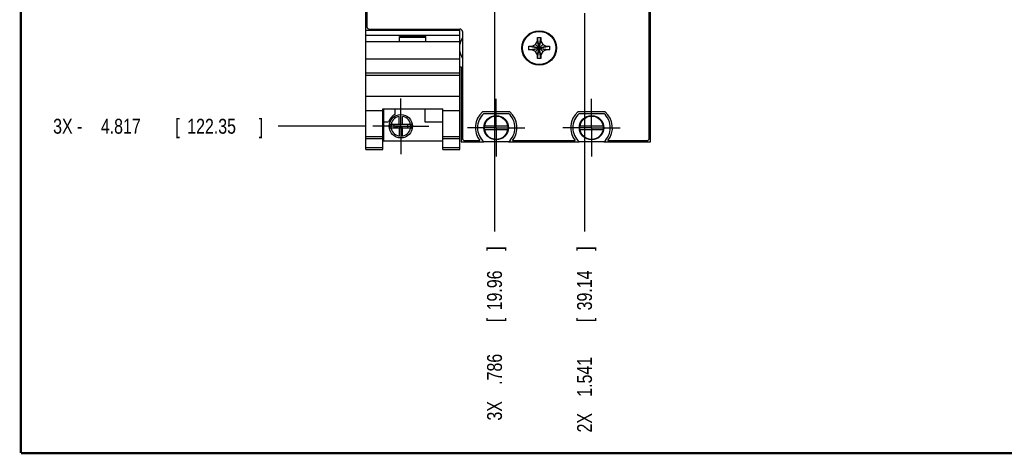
# Model space of a CAD drawing. Header units: inches. Extents: x 0.2 to 16.8, y 0.1 to 10.8.
# Tile 1 of 20: x 0.2 to 8.5, y 0.2 to 3.9. Entities that reach past the tile are written whole.
import ezdxf

# ---------------------------------------------------------------- set-up
doc = ezdxf.new("R2010")
doc.units = ezdxf.units.IN
doc.header["$LTSCALE"] = 0.935
doc.header["$MEASUREMENT"] = 0
doc.linetypes.add('CENTER', pattern=[0.6, 0.375, -0.075, 0.075, -0.075])
doc.layers.get('0').update_dxf_attribs({"linetype": 'CONTINUOUS'})
doc.layers.add('DEFAULT_1', color=7, linetype='CENTER')
doc.layers.add('DIMENSIONS', color=7, linetype='CONTINUOUS')
doc.styles.get("Standard").update_dxf_attribs({"font": 'txt', "width": 0.8})
doc.dimstyles.new('DIMSTYLE_2', dxfattribs={"dimtxt": 0.125, "dimasz": 0.18, "dimexe": 0.18, "dimexo": 0.0625, "dimgap": 0.09, "dimtad": 0, "dimtih": 1, "dimtoh": 1, "dimdec": 3, "dimzin": 4, "dimdsep": 46, "dimtxsty": 'STANDARD', "dimblk": '_FILLED', "dimblk1": '_FILLED', "dimblk2": '_FILLED', "dimcen": 0.09, "dimadec": 0, "dimazin": 0, "dimtp": 0.005, "dimtm": 0.005, "dimtfac": 1, "dimtdec": 3, "dimtofl": 0, "dimtmove": 0, "dimatfit": 3, "dimldrblk": '_FILLED', "dimfxl": 1, "dimtolj": 1, "dimtzin": 4, "dimarcsym": 0})

# ---------------------------------------------------------------- blocks, each defined once
blk = doc.blocks.new('*D10')
at = {"layer": 'DIMENSIONS', "color": 2, "linetype": 'CONTINUOUS'}
blk.add_line((3.1409, 3.0016), (2.408, 3.0016), dxfattribs=at)
at = {"layer": 'DIMENSIONS', "color": 2, "linetype": 'CONTINUOUS', "width": 0.8}
for s, p in [('3X -', (0.5205, 2.9391)), ('4.817', (0.9205, 2.9391)), ('[', (1.5455, 2.9391)), ('122.35', (1.6455, 2.9391)), (']', (2.2455, 2.9391))]:
    blk.add_text(s, height=0.125, dxfattribs=at).set_placement(p)
blk = doc.blocks.new('_FILLED')
at = {"color": 0, "linetype": 'BYBLOCK'}
blk.add_solid([(0, 0), (-1, 0.174), (-1, -0.174)], dxfattribs=at)
blk = doc.blocks.new('*D17')
at = {"layer": 'DIMENSIONS', "color": 2, "linetype": 'CONTINUOUS'}
blk.add_line((4.9784, 3.9497), (4.9784, 2.1191), dxfattribs=at)
at = {"layer": 'DIMENSIONS', "color": 2, "linetype": 'CONTINUOUS', "width": 0.8}
for s, p in [(']', (5.0409, 1.9566)), ('39.14', (5.0409, 1.4566)), ('[', (5.0409, 1.3566)), ('1.541', (5.0409, 0.7316)), ('2X ', (5.0409, 0.4316))]:
    blk.add_text(s, height=0.125, rotation=90, dxfattribs=at).set_placement(p)
blk = doc.blocks.new('*D19')
at = {"layer": 'DIMENSIONS', "color": 2, "linetype": 'CONTINUOUS'}
blk.add_line((4.2234, 5.3403), (4.2234, 2.1191), dxfattribs=at)
at = {"layer": 'DIMENSIONS', "color": 2, "linetype": 'CONTINUOUS', "width": 0.8}
for s, p in [(']', (4.2859, 1.9566)), ('19.96', (4.2859, 1.4566)), ('[', (4.2859, 1.3566)), ('.786', (4.2859, 0.8316)), ('3X ', (4.2859, 0.5316))]:
    blk.add_text(s, height=0.125, rotation=90, dxfattribs=at).set_placement(p)

msp = doc.modelspace()

# ---------------------------------------------------------------- linework, layer by layer
at = {"color": 7, "linetype": 'CONTINUOUS'}
for p, q in [((3.1434, 2.8066), (3.1434, 7.9365)), ((5.5314, 2.8715), (5.5314, 7.9365)), ((3.1534, 7.9065), (3.1534, 3.8365)), ((5.5214, 2.9015), (5.5214, 7.9065)), ((3.1434, 3.8086), (3.9314, 3.8086)), ((3.1734, 3.8165), (3.9334, 3.8165)), ((3.9314, 2.8066), (3.9314, 3.8086)), ((3.1434, 3.7656), (3.9314, 3.7656)), ((3.4274, 3.7556), (3.6474, 3.7556)), ((3.4274, 3.7086), (3.4274, 3.7556)), ((3.4274, 3.7486), (3.6474, 3.7486)), ((3.6474, 3.7086), (3.6474, 3.7556)), ((3.9534, 3.7965), (3.9534, 2.9015)), ((4.5839, 3.7455), (4.6129, 3.7455)), ((4.6129, 3.5715), (4.5839, 3.7455)), ((4.5839, 3.7165), (4.5839, 3.7455)), ((4.5839, 3.5715), (4.6129, 3.7455)), ((4.6129, 3.7455), (4.6129, 3.7165)), ((3.9314, 3.7086), (3.1434, 3.7086)), ((4.5114, 3.644), (4.6854, 3.673)), ((4.5114, 3.673), (4.5404, 3.673)), ((4.5114, 3.673), (4.6854, 3.644)), ((4.5114, 3.644), (4.5114, 3.673)), ((4.5404, 3.644), (4.5114, 3.644)), ((4.5404, 3.673), (4.568, 3.6889)), ((4.5404, 3.644), (4.6564, 3.673)), ((4.5404, 3.673), (4.6564, 3.644)), ((4.568, 3.6281), (4.5404, 3.644)), ((4.568, 3.6889), (4.5839, 3.7165)), ((4.6288, 3.6281), (4.568, 3.6889)), ((4.568, 3.6281), (4.6288, 3.6889)), ((4.6129, 3.6005), (4.5839, 3.7165)), ((4.5839, 3.6005), (4.6129, 3.7165)), ((4.6129, 3.7165), (4.6288, 3.6889)), ((4.6288, 3.6889), (4.6564, 3.673)), ((4.6564, 3.644), (4.6288, 3.6281)), ((4.6564, 3.673), (4.6854, 3.673)), ((4.6854, 3.644), (4.6564, 3.644)), ((4.6854, 3.673), (4.6854, 3.644)), ((3.1434, 3.5686), (3.9314, 3.5686)), ((4.5839, 3.6005), (4.568, 3.6281)), ((4.5839, 3.5715), (4.5839, 3.6005)), ((4.6129, 3.5715), (4.5839, 3.5715)), ((4.6288, 3.6281), (4.6129, 3.6005)), ((4.6129, 3.6005), (4.6129, 3.5715)), ((3.9314, 3.5015), (3.9434, 3.5015)), ((3.9434, 3.5015), (3.9434, 2.8715)), ((3.1434, 3.4486), (3.9314, 3.4486)), ((3.1434, 3.4291), (3.9314, 3.4291)), ((3.1434, 3.2533), (3.9314, 3.2533)), ((3.2854, 3.1489), (3.7894, 3.1489)), ((3.2854, 2.8066), (3.2854, 3.1489)), ((3.2914, 3.1489), (3.2914, 2.8796)), ((3.3884, 3.1489), (3.3884, 3.099)), ((3.6384, 3.1489), (3.6384, 3.0396)), ((3.7894, 2.8066), (3.7894, 3.1489)), ((3.1434, 3.1336), (3.2854, 3.1336)), ((3.4236, 3.0133), (3.4236, 3.0836)), ((3.4512, 3.0133), (3.4512, 3.0836)), ((3.7894, 3.1336), (3.9314, 3.1336)), ((4.3511, 3.1225), (4.1236, 3.1225)), ((4.1336, 3.108), (4.3411, 3.108)), ((5.1511, 3.1225), (4.9236, 3.1225)), ((4.9336, 3.108), (5.1411, 3.108)), ((3.2914, 3.0396), (3.3352, 3.0396)), ((3.5344, 3.0154), (3.3403, 3.0154)), ((3.3403, 2.9878), (3.5344, 2.9878)), ((3.3803, 2.9878), (3.3803, 3.0154)), ((3.4374, 3.0016), (3.3803, 2.9878)), ((3.4236, 2.9899), (3.4257, 2.9899)), ((3.4236, 2.9899), (3.4236, 2.9195)), ((3.4374, 3.0016), (3.4257, 2.9899)), ((3.4257, 2.9899), (3.4257, 2.9878)), ((3.4374, 3.0016), (3.434, 2.9878)), ((3.4374, 3.0016), (3.4491, 2.9899)), ((3.4374, 3.0016), (3.4407, 2.9878)), ((3.4512, 2.9899), (3.4491, 2.9899)), ((3.4491, 2.9878), (3.4491, 2.9899)), ((3.4512, 2.9195), (3.4512, 2.9899)), ((3.4945, 3.0154), (3.4945, 2.9878)), ((3.6384, 3.0396), (3.7894, 3.0396)), ((4.3344, 3.0033), (4.1403, 3.0033)), ((4.1403, 2.9757), (4.3344, 2.9757)), ((5.1344, 3.0033), (4.9403, 3.0033)), ((4.9403, 2.9757), (5.1344, 2.9757)), ((3.1434, 2.9166), (3.2854, 2.9166)), ((3.1434, 2.8974), (3.2854, 2.8974)), ((3.7894, 2.9166), (3.9314, 2.9166)), ((3.7894, 2.8974), (3.9314, 2.8974)), ((3.1434, 2.8245), (3.2854, 2.8245)), ((3.2914, 2.8796), (3.7894, 2.8796)), ((3.7894, 2.8245), (3.9314, 2.8245)), ((3.9434, 2.8715), (4.1336, 2.8715)), ((3.9734, 2.8815), (4.0997, 2.8815)), ((4.3411, 2.871), (4.1336, 2.871)), ((4.3411, 2.8715), (4.9336, 2.8715)), ((4.3751, 2.8815), (4.8997, 2.8815)), ((5.1411, 2.871), (4.9336, 2.871)), ((5.1411, 2.8715), (5.5314, 2.8715)), ((5.1751, 2.8815), (5.5014, 2.8815)), ((3.1434, 2.8066), (3.2854, 2.8066)), ((3.7894, 2.8066), (3.9314, 2.8066))]:
    msp.add_line(p, q, dxfattribs=at)
at = {"color": 7, "linetype": 'CONTINUOUS', "const_width": 0.02}
for points in [[(0.25, 10.7586), (0.25, 0.2586)], [(0.25, 0.2586), (16.75, 0.2586)]]:
    msp.add_lwpolyline(points, dxfattribs=at)
at = {"color": 7, "linetype": 'CONTINUOUS'}
for centre, radius in [((4.5984, 3.6585), 0.145), ((4.5984, 3.6585), 0.1395), ((3.4374, 3.0016), 0.098), ((4.2374, 2.9895), 0.1025), ((4.2374, 2.9895), 0.098), ((5.0374, 2.9895), 0.1025), ((5.0374, 2.9895), 0.098)]:
    msp.add_circle(centre, radius, dxfattribs=at)
for centre, radius, start, end in [((3.1734, 3.8365), 0.02, 180, 270), ((3.9334, 3.7965), 0.02, 0, 90), ((4.0784, 3.6585), 0.15, 146.9308, 168.38153), ((4.0784, 3.6585), 0.15, 191.54097, 213.0692), ((3.4374, 3.0016), 0.109, 116.71426, 159.59683), ((4.2374, 2.9895), 0.175, 130.5358, 218.10779), ((4.2374, 2.9895), 0.1575, 131.20295, 228.79705), ((4.2374, 2.9895), 0.1575, 311.20295, 48.79705), ((4.2374, 2.9895), 0.175, 321.89221, 49.4642), ((5.0374, 2.9895), 0.175, 130.5358, 218.10779), ((5.0374, 2.9895), 0.1575, 131.20295, 228.79705), ((5.0374, 2.9895), 0.1575, 311.20295, 48.79705), ((5.0374, 2.9895), 0.175, 321.89221, 49.4642), ((3.9734, 2.9015), 0.02, 180, 270), ((5.5014, 2.9015), 0.02, 270, 360)]:
    msp.add_arc(centre, radius, start, end, dxfattribs=at)
at = {"color": 9, "linetype": 'CONTINUOUS'}
for radius, start, end in [(0.0832, 99.53359, 260.46641), (0.0832, 279.53359, 80.46641), (0.0947, 171.73321, 188.369), (0.0947, 351.631, 8.26313)]:
    msp.add_arc((3.4374, 3.0016), radius, start, end, dxfattribs=at)
at = {"layer": 'DEFAULT_1', "color": 7, "linetype": 'CENTER'}
for p, q in [((3.4374, 3.0016), (3.4374, 3.2356)), ((4.2374, 2.9895), (4.2374, 3.2305)), ((5.0374, 2.9895), (5.0374, 3.2305)), ((3.4374, 3.0016), (3.2034, 3.0016)), ((3.4374, 3.0016), (3.6714, 3.0016)), ((3.4374, 3.0016), (3.4374, 2.7676)), ((4.2374, 2.9895), (3.9964, 2.9895)), ((4.2374, 2.9895), (4.4784, 2.9895)), ((4.2374, 2.9895), (4.2374, 2.7485)), ((5.0374, 2.9895), (4.7964, 2.9895)), ((5.0374, 2.9895), (5.2784, 2.9895)), ((5.0374, 2.9895), (5.0374, 2.7485))]:
    msp.add_line(p, q, dxfattribs=at)

# ---------------------------------------------------------------- dimensions: what is measured, and where the dimension line sits
at = {"layer": 'DIMENSIONS', "color": 2, "linetype": 'CONTINUOUS'}
for feature_location, offset, dtype, origin, text, picture, middle in [((3.1409, 3.0016), (-0.7328, 0), 0, (3.1964, 7.8185), '3X -<>', '*D10', (1.433, 3.0016)), ((4.9784, 3.9497), (0, -1.8306), 1, (3.4374, 7.8185), '2X <>', '*D17', (4.9784, 1.2441)), ((4.2234, 5.3403), (0, -3.2213), 1, (3.4374, 7.8185), '3X <>', '*D19', (4.2234, 1.2941))]:
    dim = msp.add_ordinate_dim(feature_location=feature_location, offset=offset, dtype=dtype, origin=origin, text=text, dimstyle='DIMSTYLE_2', dxfattribs=at)
    dim.commit()
    dim.dimension.update_dxf_attribs({"geometry": picture, "text_midpoint": middle})

doc.saveas('drawing.dxf')
